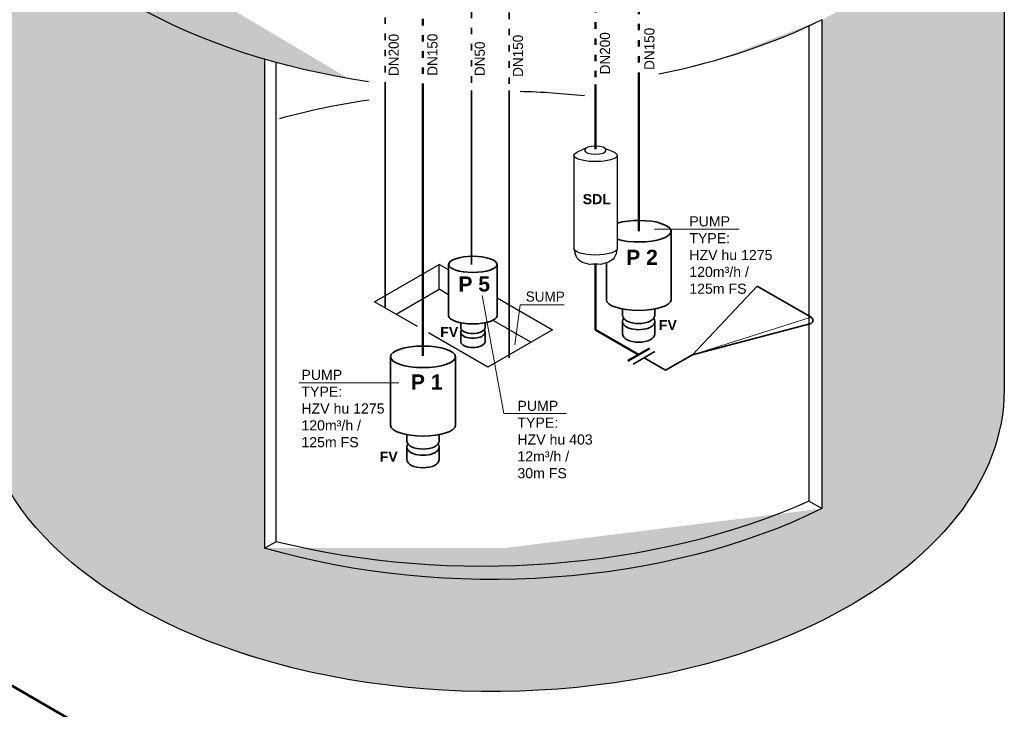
# Model space of a CAD drawing. Header units: millimetres. Extents: x 244 to 2461, y -1517 to 72.
# Tile 29 of 32: x 2068 to 2433, y -761 to -505. Entities that reach past the tile are written whole.
import ezdxf

# ---------------------------------------------------------------- set-up
doc = ezdxf.new("R2010")
doc.units = ezdxf.units.MM
doc.linetypes.add('ACAD_ISO03W100', pattern=[30, 12, -18])
for name, color, linetype, lineweight in [('Auslagerung', 1, 'Continuous', 50), ('Einlagerung', 5, 'Continuous', 50), ('Entleerung', 74, 'Continuous', 35), ('Hilfslinie', 254, 'Continuous', 9), ('Symbole_70', 7, 'Continuous', 35), ('Text', 7, 'Continuous', 18), ('Text groß', 7, 'Continuous', 18)]:
    doc.layers.add(name, color=color, linetype=linetype, lineweight=lineweight)
doc.layers.add('effekte', color=7, linetype='Continuous')
doc.layers.add('gebäude', color=8, linetype='Continuous')

msp = doc.modelspace()

# ---------------------------------------------------------------- hatches: boundary and pattern name
at = {"layer": 'effekte'}
h = msp.add_hatch(color=253, dxfattribs=at)
h.set_gradient(color1=(156, 156, 156), rotation=30, tint=1, name='CURVED')
edge = h.paths.add_edge_path()
edge.add_ellipse((2243.26, -642.83), major_axis=(-190, 0), ratio=0.588376, start_angle=360, end_angle=422.0567)
edge.add_ellipse((2243.26, -642.83), major_axis=(190, 0), ratio=0.588376, start_angle=240.3863, end_angle=310.0953)
edge.add_ellipse((2243.26, -642.83), major_axis=(190, 0), ratio=0.588376, start_angle=-49.9047, end_angle=0)
edge.add_line((2433.26, -642.83), (2433.26, -419.97))
edge.add_ellipse((2243.26, -419.97), major_axis=(-190, 0), ratio=0.588376, start_angle=130.0953, end_angle=180, ccw=False)
edge.add_line((2365.63, -505.49), (2365.63, -686.79))
edge.add_ellipse((2243.26, -601.27), major_axis=(190, 0), ratio=0.588376, start_angle=243.6636, end_angle=310.0953, ccw=False)
edge.add_line((2158.97, -701.46), (2158.97, -520.16))
edge.add_ellipse((2243.26, -419.97), major_axis=(-190, 0.08), ratio=0.588517, start_angle=375.841, end_angle=423.6785, ccw=False)
edge.add_line((2060.47, -450.41), (2053.26, -450.68))
edge.add_line((2053.26, -450.68), (2053.26, -642.83))

# ---------------------------------------------------------------- linework, layer by layer
at = {"layer": 'Auslagerung', "linetype": 'ACAD_ISO03W100', "ltscale": 0.2}
for p, q in [((2297.71, -411.02), (2297.71, -527.11)), ((2217.71, -457.21), (2217.71, -530.77))]:
    msp.add_line(p, q, dxfattribs=at)
at = {"layer": 'Auslagerung'}
for p, q in [((2297.71, -527.11), (2297.71, -583.92)), ((2217.71, -530.77), (2217.71, -630.11))]:
    msp.add_line(p, q, dxfattribs=at)
at = {"layer": 'Einlagerung', "linetype": 'ACAD_ISO03W100', "ltscale": 0.2}
msp.add_line((2281.71, -500.46), (2281.71, -529.49), dxfattribs=at)
at = {"layer": 'Einlagerung'}
for p, q in [((2281.71, -529.49), (2281.71, -553.51)), ((2163.21, -809.06), (1687.8, -534.58)), ((2281.71, -596.09), (2281.71, -620.48)), ((2281.71, -620.48), (2297.71, -629.72)), ((2301.71, -627.41), (2293.71, -632.03))]:
    msp.add_line(p, q, dxfattribs=at)
at = {"layer": 'Entleerung', "linetype": 'ACAD_ISO03W100', "ltscale": 0.2}
msp.add_line((2235.71, -430.48), (2235.71, -531.7), dxfattribs=at)
at = {"layer": 'Entleerung'}
msp.add_line((2235.71, -531.7), (2235.71, -596.23), dxfattribs=at)
at = {"layer": 'gebäude'}
for p, q in [((2433.26, -419.97), (2433.26, -642.83)), ((2365.63, -505.49), (2365.63, -686.79)), ((2360.83, -507.79), (2360.83, -684.02)), ((2158.97, -520.16), (2158.97, -701.46)), ((2163.13, -521.33), (2163.13, -699.06)), ((2199.71, -610.09), (2223.71, -596.23)), ((2223.71, -605.47), (2223.71, -596.23)), ((2207.71, -614.71), (2223.71, -605.47)), ((2245.21, -608.64), (2265.71, -620.48)), ((2215.71, -619.32), (2199.71, -610.09)), ((2257.71, -625.1), (2243.71, -617.01)), ((2265.71, -620.48), (2241.71, -634.34)), ((2241.71, -634.34), (2219.71, -621.63)), ((2365.63, -686.79), (2360.83, -684.02)), ((2158.97, -701.46), (2163.13, -699.06))]:
    msp.add_line(p, q, dxfattribs=at)
at = {"layer": 'gebäude', "ltscale": 0.35}
for p, q in [((2278.35, -553.05), (2274.88, -554.62)), ((2285.02, -553.07), (2288.08, -554.42)), ((2273.71, -555.82), (2273.71, -590.46)), ((2289.71, -555.82), (2289.71, -590.46)), ((2227.21, -598.25), (2223.71, -596.23)), ((2227.21, -607.49), (2223.71, -605.47))]:
    msp.add_line(p, q, dxfattribs=at)
at = {"layer": 'gebäude', "lineweight": 35, "ltscale": 0.35}
for p, q in [((2309.71, -583.92), (2309.71, -609.32)), ((2227.21, -596.23), (2227.21, -615.29)), ((2245.21, -596.23), (2245.21, -615.29)), ((2285.71, -595.85), (2285.71, -609.32)), ((2291.71, -615.1), (2291.71, -612.79)), ((2303.71, -615.1), (2303.71, -612.79)), ((2231.71, -619.62), (2231.71, -617.88)), ((2240.71, -619.62), (2240.71, -617.88)), ((2291.71, -617.41), (2291.71, -622.02)), ((2303.71, -617.41), (2303.71, -622.02)), ((2231.71, -621.35), (2231.71, -624.81)), ((2240.71, -621.35), (2240.71, -624.81)), ((2205.71, -630.5), (2205.71, -655.9)), ((2229.71, -630.5), (2229.71, -655.9)), ((2211.71, -661.67), (2211.71, -659.36)), ((2223.71, -661.67), (2223.71, -659.36)), ((2211.71, -663.98), (2211.71, -668.6)), ((2223.71, -663.98), (2223.71, -668.6))]:
    msp.add_line(p, q, dxfattribs=at)
at = {"layer": 'gebäude', "ltscale": 0.35}
msp.add_arc((2281.71, -610.93), 14.84, 82.2527, 97.7473, dxfattribs=at)
at = {"layer": 'gebäude', "extrusion": (-1.12155e-32, 6.12303e-17, -1)}
for start_param, end_param in [(-1.32786, -0.276478), (-2.270849, -1.903232)]:
    msp.add_ellipse((2243.26, -419.97), major_axis=(-190, 0.08), ratio=0.588517, start_param=start_param, end_param=end_param, dxfattribs=at)
at = {"layer": 'gebäude', "extrusion": (-1.12475e-32, 6.12303e-17, -1)}
for centre, major_axis, start_param, end_param in [((2243.71, -643.64), (190, 0), 4.765173, 4.891818), ((2243.26, -642.83), (-190, 0), -1.083094, 0), ((2243.26, -642.83), (190, 0), 6.283185, 7.154187), ((2243.26, -601.27), (190, 0), 0.871002, 2.030453), ((2243.26, -642.83), (190, 0), 0.871002, 2.087652)]:
    msp.add_ellipse(centre, major_axis=major_axis, ratio=0.588376, start_param=start_param, end_param=end_param, dxfattribs=at)
at = {"layer": 'gebäude', "extrusion": (-1.15556e-32, 6.12303e-17, -1)}
msp.add_ellipse((2243.71, -643.64), major_axis=(-181.19, 5.16), ratio=0.613839, start_param=1.101603, end_param=1.296752, dxfattribs=at)
at = {"layer": 'gebäude', "ltscale": 0.35, "extrusion": (-1.12475e-32, 6.12303e-17, -1)}
for centre, major_axis, start_param, end_param in [((2281.71, -555.82), (8, 0), -0.650379, 3.68766), ((2281.71, -555.82), (-8, 0), 1.10508, 1.106723), ((2281.71, -590.46), (-8, 0), 3.141593, 6.283185)]:
    msp.add_ellipse(centre, major_axis=major_axis, ratio=0.288675, start_param=start_param, end_param=end_param, dxfattribs=at)
msp.add_ellipse((2281.65, -553.87), major_axis=(4, 0), ratio=0.373125, dxfattribs=at)
at = {"layer": 'gebäude', "lineweight": 35, "ltscale": 0.35, "extrusion": (-1.12475e-32, 6.12303e-17, -1)}
for centre, major_axis, ratio, start_param, end_param in [((2297.71, -583.92), (-12, 0), 0.333333, 0.841069, 5.442117), ((2236.21, -596.23), (9, 0), 0.333333, 3.141593, 9.424778), ((2297.71, -609.32), (-12, 0), 0.333333, 3.141593, 6.283185), ((2236.21, -615.29), (-9, 0), 0.333333, 3.141593, 6.283185), ((2297.71, -617.41), (-6, 0), 0.509175, 2.753996, 6.670782), ((2297.71, -615.1), (-6, 0), 0.509175, 3.141593, 6.283185), ((2236.21, -621.35), (4.5, 0), 0.509175, -0.387597, 3.529189), ((2236.21, -619.62), (-4.5, 0), 0.509175, 3.141593, 6.283185), ((2297.71, -622.02), (-6, 0), 0.509175, 3.141593, 6.283185), ((2217.71, -630.5), (12, 0), 0.333333, 3.141593, 9.424778), ((2236.21, -624.81), (-4.5, 0), 0.509175, 3.141593, 6.283185), ((2217.71, -655.9), (-12, 0), 0.333333, 3.141593, 6.283185), ((2217.71, -663.98), (-6, 0), 0.509175, 2.753996, 6.670782), ((2217.71, -661.67), (-6, 0), 0.509175, 3.141593, 6.283185), ((2217.71, -668.6), (-6, 0), 0.509175, 3.141593, 6.283185)]:
    msp.add_ellipse(centre, major_axis=major_axis, ratio=ratio, start_param=start_param, end_param=end_param, dxfattribs=at)
at = {"layer": 'gebäude', "extrusion": (-1.1363e-32, 6.12303e-17, -1)}
msp.add_ellipse((2243.26, -596.2), major_axis=(193.98, 3.13), ratio=0.577251, start_param=0.929003, end_param=2.005972, dxfattribs=at)
at = {"layer": 'gebäude', "ltscale": 0.35}
for points, end_tangent in [([(2273.71, -590.46), (2274.79, -593.84), (2279.71, -596.23)], (0.998646, -0.052013)), ([(2289.71, -590.46), (2288.64, -593.84), (2283.71, -596.23)], (-0.998646, -0.052013))]:
    msp.add_spline(points, degree=3, dxfattribs=dict(at, end_tangent=end_tangent))
at = {"layer": 'Hilfslinie', "ltscale": 0.8}
for p, q in [((2253.71, -611.24), (2251.77, -626.07)), ((2270.07, -611.24), (2253.71, -611.24))]:
    msp.add_line(p, q, dxfattribs=at)
at = {"layer": 'Symbole_70', "linetype": 'ACAD_ISO03W100', "lineweight": 35, "ltscale": 0.2}
msp.add_line((2249.71, -430.88), (2249.71, -531.73), dxfattribs=at)
at = {"layer": 'Symbole_70', "linetype": 'ACAD_ISO03W100', "ltscale": 0.2}
msp.add_line((2203.71, -456.63), (2203.71, -529.33), dxfattribs=at)
at = {"layer": 'Symbole_70', "lineweight": 35, "ltscale": 0.35}
for p, q in [((2203.71, -529.33), (2203.71, -612.4)), ((2249.71, -531.73), (2249.71, -630.87))]:
    msp.add_line(p, q, dxfattribs=at)
at = {"layer": 'Symbole_70', "ltscale": 0.35}
for p, q in [((2289.71, -590.46), (2289.71, -590.46)), ((2317.71, -629.72), (2341.71, -604.31)), ((2341.71, -604.31), (2361.71, -615.86)), ((2361.71, -618.17), (2317.71, -629.72)), ((2303.71, -628.56), (2295.71, -633.18)), ((2299.71, -630.87), (2307.71, -635.49)), ((2317.71, -629.72), (2307.71, -635.49))]:
    msp.add_line(p, q, dxfattribs=at)
at = {"layer": 'Symbole_70', "lineweight": 18, "ltscale": 0.35}
msp.add_line((2361.71, -615.86), (2317.71, -629.72), dxfattribs=at)
at = {"layer": 'Symbole_70', "ltscale": 0.35}
msp.add_arc((2360.9, -617.01), 1.41, 305.0441, 54.9559, dxfattribs=at)
at = {"layer": 'Text', "lineweight": 20, "ltscale": 0.35}
for p, q in [((2303.54, -583.15), (2334.93, -583.15)), ((2239.71, -607.78), (2247.71, -651.5)), ((2171.71, -640.11), (2208.79, -640.11)), ((2247.71, -651.5), (2270.89, -651.5))]:
    msp.add_line(p, q, dxfattribs=at)

# ---------------------------------------------------------------- texts
at = {"layer": 'Text'}
for s, p in [('DN200', (2208.7, -526.35)), ('DN150', (2223.08, -526.27)), ('DN150', (2254.79, -526.69)), ('DN200', (2287.07, -525.74)), ('DN150', (2303.55, -524.11)), ('DN50', (2240.64, -526.4))]:
    msp.add_text(s, height=3.747, rotation=90, dxfattribs=at).set_placement(p)
msp.add_text('SUMP', height=3.747, dxfattribs=at).set_placement((2255.81, -610.03))
at = {"layer": 'Text', "char_height": 3.7468, "attachment_point": 1}
for s, insert, width in [('{\\fArial|b1|i0|c0|p34;SDL}', (2276.94, -570.15), 8.7405), ('{\\fArial|b0|i0|c0|p34;PUMP\\PTYPE:\\PHZV hu 1275\\P120m³/h /\\P125m FS}', (2316.48, -578.39), 33.1646), ('{\\fArial|b1|i0|c0|p34;FV}', (2305.17, -616.82), 8.7405), ('{\\fArial|b1|i0|c0|p34;FV}', (2224.09, -619.41), 8.7405), ('{\\fArial|b0|i0|c0|p34;PUMP\\PTYPE:\\PHZV hu 1275\\P120m³/h /\\P125m FS}', (2172.61, -635.3), 33.1646), ('{\\fArial|b0|i0|c0|p34;PUMP\\PTYPE:\\PHZV hu 403\\P12m³/h /\\P30m FS}', (2252.73, -646.8), 31.7752), ('{\\fArial|b1|i0|c0|p34;FV}', (2201.64, -665.65), 8.7405)]:
    msp.add_mtext(s, dxfattribs=dict(at, insert=insert, width=width))
at = {"layer": 'Text groß', "char_height": 5.5999, "width": 17.6687, "attachment_point": 1}
for s, insert in [('{\\fArial|b1|i0|c0|p34;P 2}', (2293.07, -590.8)), ('{\\fArial|b1|i0|c0|p34;P 5}', (2230.84, -600.71)), ('{\\fArial|b1|i0|c0|p34;P 1}', (2213.21, -637.04))]:
    msp.add_mtext(s, dxfattribs=dict(at, insert=insert))

doc.saveas('drawing.dxf')
